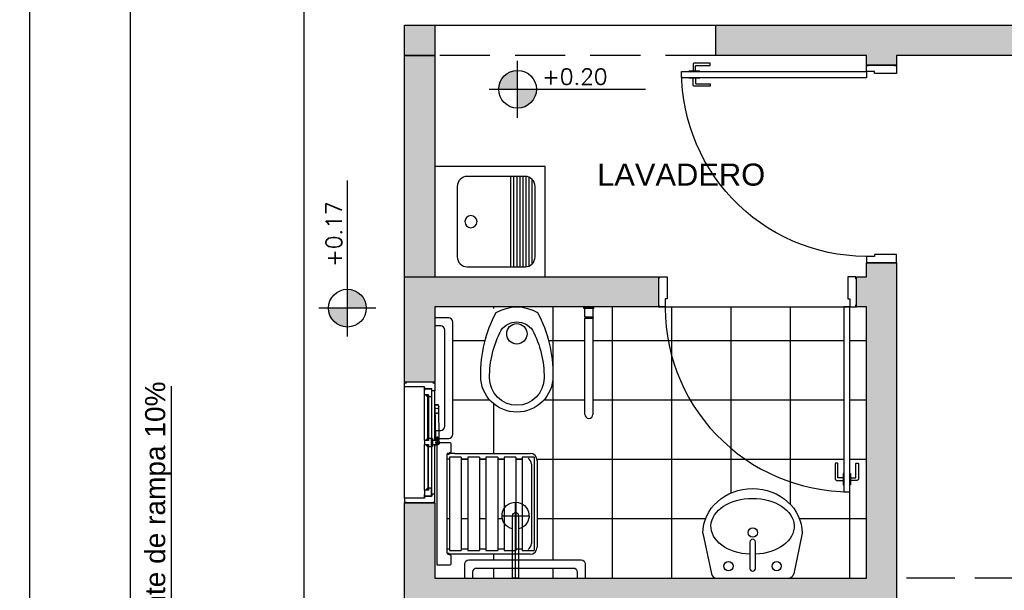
# Model space of a CAD drawing. Header units: millimetres. Extents: x 201 to 840, y 135 to 685.
# Tile 73 of 219: x 322.67 to 327.57, y 193.36 to 196.2. Entities that reach past the tile are written whole.
import ezdxf

# ---------------------------------------------------------------- set-up
doc = ezdxf.new("R2010")
doc.units = ezdxf.units.MM
doc.linetypes.add('ACAD_ISO02W100', pattern=[15, 12, -3])
doc.linetypes.add('HIDDEN', pattern=[0.375, 0.25, -0.125])
for name, color, linetype in [('01', 1, 'Continuous'), ('02', 2, 'Continuous'), ('10', 251, 'Continuous'), ('ABERTURAS', 2, 'Continuous'), ('LAMINA', 6, 'Continuous'), ('LLAMADAS', 1, 'Continuous'), ('MAMPOSTERIA', 5, 'Continuous'), ('muro', 6, 'Continuous'), ('NIVELES', 1, 'Continuous'), ('piso', 1, 'Continuous'), ('PROYECCIONES', 2, 'Continuous'), ('SANITARIO ARTEF', 2, 'Continuous'), ('Techo', 4, 'Continuous'), ('TEXT', 4, 'Continuous')]:
    doc.layers.add(name, color=color, linetype=linetype)
doc.layers.add('COTA NIVELES', color=2, linetype='Continuous', lineweight=20)
doc.styles.add('ARIAL', font='arial.ttf', dxfattribs={"height": 0.06})
doc.styles.add('ROMANS', font='romans.shx')
doc.styles.get("Standard").update_dxf_attribs({"font": 'arial.ttf'})
doc.dimstyles.new('05', dxfattribs={"dimscale": 0, "dimtxt": 0.09, "dimasz": 0.05, "dimexe": 0, "dimexo": 0, "dimgap": 0, "dimtad": 0, "dimzin": 0, "dimdsep": 46, "dimtxsty": 'Standard', "dimblk": 'OPEN90', "dimcen": 0.25, "dimclrd": 1, "dimclre": 1, "dimclrt": 3, "dimadec": 0, "dimazin": 0, "dimtfac": 1, "dimtofl": 0, "dimtmove": 2, "dimatfit": 3, "dimldrblk": 'BOXFILLED', "dimfxl": 1, "dimtolj": 1, "dimtzin": 0, "dimarcsym": 0})

# ---------------------------------------------------------------- blocks, each defined once
blk = doc.blocks.new('YUJUY')
at = {"layer": 'SANITARIO ARTEF', "color": 1, "ltscale": 0.8}
for p, q in [((0.1154, 0.2591), (0.1154, -0.1909)), ((0.1304, 0.2591), (0.1304, -0.1909)), ((0.1454, 0.2591), (0.1454, -0.1909)), ((0.1604, 0.2591), (0.1604, -0.1909)), ((0.1754, 0.2591), (0.1754, -0.1909)), ((0.1904, 0.2589), (0.1904, -0.1906)), ((0.2054, 0.2549), (0.2054, -0.1867)), ((0.2204, 0.2448), (0.2204, -0.1766))]:
    blk.add_line(p, q, dxfattribs=at)
at = {"layer": 'SANITARIO ARTEF', "ltscale": 0.8}
blk.add_lwpolyline([(0.2854, -0.2409), (-0.2646, -0.2409), (-0.2646, 0.3091), (0.2854, 0.3091)], close=True, dxfattribs=at)
blk.add_lwpolyline([(0.1854, -0.1909), (-0.1022, -0.1909, -0.414214), (-0.1522, -0.1409), (-0.1522, 0.2091, -0.414214), (-0.1022, 0.2591), (0.1854, 0.2591, -0.414214), (0.2354, 0.2091), (0.2354, -0.1409, -0.414214)], format="xyb", close=True, dxfattribs=at)
blk.add_circle((-0.084, 0.0341), 0.0302, dxfattribs=at)
blk = doc.blocks.new('A2')
at = {"layer": '02'}
for centre, radius, start, end in [((-0.3439, 0), 0.18, 90, 180), ((-0.3364, -0.4822), 0.6622, 62.1907, 90.6458), ((-0.3537, 0), 0.1357, 90, 180), ((-0.348, -0.3635), 0.4992, 62.1907, 90.6458), ((-0.2091, 0), 0.2091, 330.307, 29.693), ((-0.1704, 0), 0.0956, 0, 54.7144), ((-0.3439, 0), 0.18, 180, 270), ((-0.3537, 0), 0.1357, 180, 270), ((-0.1704, 0), 0.0956, 305.2856, 0), ((-0.348, 0.3635), 0.4992, 269.3542, 297.8093), ((-0.3364, 0.4822), 0.6622, 269.3542, 297.8093)]:
    blk.add_arc(centre, radius, start, end, dxfattribs=at)
blk = doc.blocks.new('GBBRT')
at = {"layer": 'SANITARIO ARTEF', "ltscale": 0.01}
blk.add_circle((294.9322, 272.9144), 0.0507, dxfattribs=at)
at = {"layer": 'SANITARIO ARTEF', "ltscale": 0.8, "xscale": -1, "rotation": 270}
blk.add_blockref('A2', (294.9322, 273.0481), dxfattribs=at)
blk = doc.blocks.new('3T45G')
for p, q in [((295.2426, 272.8854), (295.2849, 273.0871)), ((295.6688, 273.1081), (295.311, 273.1081)), ((295.7374, 272.8854), (295.6949, 273.0869)), ((295.4759, 273.0602), (295.4759, 272.9288)), ((295.5031, 272.9288), (295.5031, 273.0602)), ((295.4759, 272.9288), (295.4763, 272.9288))]:
    blk.add_line(p, q)
for centre in [(295.3703, 273.0489), (295.6097, 273.0489)]:
    blk.add_circle(centre, 0.0227)
at = {"ltscale": 0.01}
blk.add_circle((295.4888, 272.8817), 0.023, dxfattribs=at)
for centre, radius, start, end in [((295.311, 273.0814), 0.0267, 90, 167.5926), ((295.6688, 273.0814), 0.0267, 11.8934, 90), ((295.4895, 273.0602), 0.0136, 0, 180), ((295.4895, 272.9288), 0.0136, 180, 0)]:
    blk.add_arc(centre, radius, start, end)
at = {"extrusion": (0, 0, -1)}
for centre, major_axis, ratio, start_param, end_param in [((295.4898, 272.8506), (0.2073, 0), 0.672131, -1.506928, 4.645312), ((295.49, 272.8854), (-0.2474, 0), 0.900404, 3.141593, 6.283185)]:
    blk.add_ellipse(centre, major_axis=major_axis, ratio=ratio, start_param=start_param, end_param=end_param, dxfattribs=at)
blk = doc.blocks.new('A$C2B9D4405')
at = {"layer": '02'}
for points in [[(0.9193, 0.0692), (0.8945, 0.0692, -0.414214), (0.8925, 0.0712), (0.8925, 0.1395, 0.414214), (0.8905, 0.1415), (0.8818, 0.1415, 0.414214), (0.8798, 0.1395), (0.8798, 0.0628, 0.414214), (0.8862, 0.0565), (0.9193, 0.0565)], [(0.9557, 0.0692), (0.9805, 0.0692, 0.414214), (0.9825, 0.0712), (0.9825, 0.1395, -0.414214), (0.9845, 0.1415), (0.9932, 0.1415, -0.414214), (0.9952, 0.1395), (0.9952, 0.0628, -0.414214), (0.9888, 0.0565), (0.9557, 0.0565)]]:
    blk.add_lwpolyline(points, format="xyb", dxfattribs=at)
for points in [[(0.9225, 0.0907), (0.9193, 0.0907), (0.9193, 0.0349), (0.9225, 0.0349)], [(0.9525, 0.0907), (0.9557, 0.0907), (0.9557, 0.0349), (0.9525, 0.0349)]]:
    blk.add_lwpolyline(points, dxfattribs=at)
at = {"layer": 'ABERTURAS', "ltscale": 0.01}
for points in [[(0.0025, 1.06), (0.0025, 1.07), (0.0325, 1.07), (0.0425, 1.07), (0.0425, 1.02), (0.0425, 0.961), (0.0325, 0.961), (0.0325, 0.92), (0.0025, 0.92), (0.0025, 0.93)], [(0.9825, 1.06), (0.9825, 1.07), (0.9525, 1.07), (0.9425, 1.07), (0.9425, 1.02), (0.9425, 0.961), (0.9525, 0.961), (0.9525, 0.92), (0.9825, 0.92), (0.9825, 0.93)]]:
    blk.add_lwpolyline(points, dxfattribs=at)
blk.add_lwpolyline([(0.9525, 0), (0.9525, 0.92), (0.9225, 0.92), (0.9225, 0)], close=True, dxfattribs=at)
at = {"layer": 'ABERTURAS', "color": 1, "ltscale": 0.01}
blk.add_arc((0.9525, 0.92), 0.92, 177.4458, 270, dxfattribs=at)
at = {"layer": 'MAMPOSTERIA'}
for points in [[(0, 1.07), (0, 0.92)], [(0.985, 0.92), (0.985, 1.07)]]:
    blk.add_lwpolyline(points, dxfattribs=at)
blk = doc.blocks.new('GTRG')
at = {"layer": 'SANITARIO ARTEF'}
for p, q in [((-0.09, 0.54), (-0.09, -0.02)), ((0, 0.56), (-0.07, 0.56)), ((-0.05, 0.5), (-0.05, 0.02)), ((0, 0.52), (-0.03, 0.52)), ((-0.03, 0), (0, 0)), ((-0.07, -0.04), (0, -0.04))]:
    blk.add_line(p, q, dxfattribs=at)
for centre, start, end in [((-0.07, 0.54), 90, 180), ((-0.03, 0.5), 90, 180), ((-0.03, 0.02), 180, 270), ((-0.07, -0.02), 180, 270)]:
    blk.add_arc(centre, 0.02, start, end, dxfattribs=at)
blk = doc.blocks.new('GBGB')
at = {"layer": '01', "ltscale": 0.015}
blk.add_line((-0.2675, 0.0994), (0.2875, 0.0994), dxfattribs=at)
at = {"layer": 'ABERTURAS', "color": 1}
for p, q in [((-0.2267, 0), (0, 0)), ((0.02, 0), (0.2467, 0)), ((-0.2475, -0.0356), (-0.01, -0.0356)), ((0.03, -0.0356), (0.2675, -0.0356)), ((-0.2475, -0.0506), (-0.0041, -0.0506)), ((-0.0011, -0.0506), (0, -0.0506)), ((0.0082, -0.0667), (0.0113, -0.0627)), ((0.0087, -0.067), (0.0118, -0.0631)), ((0.02, -0.0506), (0.2675, -0.0506)), ((0.0205, -0.0546), (0.0205, -0.0506))]:
    blk.add_line(p, q, dxfattribs=at)
at = {"layer": 'ABERTURAS'}
for points in [[(-0.2875, -0.0406), (-0.2875, -0.0506), (-0.2475, -0.0506), (-0.2475, -0.0356), (-0.2575, -0.0356), (-0.2575, -0.0006), (-0.2675, -0.0006), (-0.2675, 0.0994), (-0.2875, 0.0994), (-0.2875, 0.0894)], [(0.3075, -0.0406), (0.3075, -0.0506), (0.2675, -0.0506), (0.2675, -0.0356), (0.2775, -0.0356), (0.2775, -0.0006), (0.2875, -0.0006), (0.2875, 0.0994), (0.3075, 0.0994), (0.3075, 0.0894)], [(-0.2567, -0.035), (-0.2167, -0.035), (-0.2167, -0.02), (-0.2267, -0.02), (-0.2267, 0), (-0.2567, 0), (-0.2567, -0.035)], [(0, -0.02), (-0.01, -0.02), (-0.01, -0.035), (0.03, -0.035), (0.03, -0.02), (0.02, -0.02), (0.02, 0), (0, 0), (0, -0.02)], [(0.2767, -0.035), (0.2367, -0.035), (0.2367, -0.02), (0.2467, -0.02), (0.2467, 0), (0.2767, 0), (0.2767, -0.035)], [(-0.2167, -0.0155), (-0.2257, -0.0155), (-0.2257, -0.0065), (-0.2167, -0.0155)], [(-0.01, -0.0155), (-0.001, -0.0155), (-0.001, -0.0065), (-0.01, -0.0155)], [(0.03, -0.0155), (0.021, -0.0155), (0.021, -0.0065), (0.03, -0.0155)], [(0.2367, -0.0155), (0.2457, -0.0155), (0.2457, -0.0065), (0.2367, -0.0155)]]:
    blk.add_lwpolyline(points, dxfattribs=at)
for points in [[(-0.2642, 0.0007), (-0.2492, 0.0007), (-0.2492, 0), (-0.2642, 0)], [(0.2842, 0.0007), (0.2692, 0.0007), (0.2692, 0), (0.2842, 0)]]:
    blk.add_lwpolyline(points, close=True, dxfattribs=at)
at = {"layer": 'ABERTURAS', "color": 1}
for points in [[(-0.2257, -0.019), (-0.001, -0.019), (-0.001, -0.016), (-0.2257, -0.016)], [(0.2457, -0.019), (0.021, -0.019), (0.021, -0.016), (0.2457, -0.016)]]:
    blk.add_lwpolyline(points, close=True, dxfattribs=at)
for points in [[(0.03, -0.035), (0.03, -0.04), (-0.01, -0.04), (-0.01, -0.035)], [(0.02, -0.062), (0.02, -0.04)], [(-0.0041, -0.0506), (-0.0052, -0.0506), (-0.0052, -0.0546), (-0.0041, -0.0546)], [(0, -0.0506), (-0.0011, -0.0506)], [(-0.0011, -0.0546), (0, -0.0546)], [(0.0187, -0.0671), (0.0349, -0.0665), (0.0347, -0.0615), (0.0186, -0.0621)], [(0.02, -0.0546), (0.0398, -0.0546), (0.0398, -0.0506), (0.02, -0.0506)], [(0.021, -0.0671), (0.036, -0.0666), (0.0358, -0.0613), (0.0208, -0.0618)]]:
    blk.add_lwpolyline(points, dxfattribs=at)
for points in [[(0, -0.04), (0, -0.0649, 0.896192), (0.0198, -0.067, 0.896192)], [(0.1883, -0.0506), (0.0256, -0.0553, 0.414214), (0.0208, -0.0605), (0.0208, -0.0618)], [(0.021, -0.0671), (0.021, -0.0685, 0.414214), (0.0262, -0.0733), (0.1883, -0.0706)], [(0.193, -0.0695), (0.1936, -0.0694, 0.414214), (0.1985, -0.0643), (0.1982, -0.0563, 0.414214), (0.193, -0.0515), (0.1924, -0.0515)]]:
    blk.add_lwpolyline(points, format="xyb", dxfattribs=at)
for centre, radius in [((-0.0026, -0.0526), 0.0025), ((0.01, -0.0649), 0.009), ((0.01, -0.0649), 0.0025), ((0.156, -0.0617), 0.0025), ((0.1883, -0.0606), 0.01)]:
    blk.add_circle(centre, radius, dxfattribs=at)
at = {"layer": 'muro', "ltscale": 0.01}
for p, q in [((-0.29, -0.0506), (-0.29, 0.0994)), ((0.31, -0.0506), (0.31, 0.0994))]:
    blk.add_line(p, q, dxfattribs=at)
blk = doc.blocks.new('B4')
at = {"layer": '02'}
blk.add_lwpolyline([(0.3103, -0.015), (0.3103, 0.015), (0, 0.015), (0, -0.015)], close=True, dxfattribs=at)
for radius, start, end in [(0.0674, 192.8623, 167.1377), (0.015, 270, 90)]:
    blk.add_arc((0.3103, 0), radius, start, end, dxfattribs=at)
at = {"layer": 'ABERTURAS', "color": 1}
for p, q in [((0.3103, -0.0674), (0.3103, 0.0674)), ((0, 0), (0.3777, 0))]:
    blk.add_line(p, q, dxfattribs=at)
blk = doc.blocks.new('Asiento rebatible pl')
at = {"layer": 'SANITARIO ARTEF'}
for p, q in [((-0.6067, 0.4905), (-0.6067, 0.3773)), ((0.6068, 0.4905), (-0.6067, 0.4905)), ((0.6068, 0.3773), (0.6068, 0.4905)), ((-0.6067, 0.3773), (-0.6067, 0.3559)), ((-0.5961, 0.3453), (-0.5202, 0.3453)), ((-0.5095, 0.3559), (-0.5095, 0.3661)), ((-0.5095, 0.3661), (-0.4961, 0.3661)), ((-0.5025, 0.3766), (-0.5025, 0.3616)), ((-0.5021, -0.4395), (-0.5021, 0.3661)), ((-0.4961, 0.3661), (-0.4961, 0.3864)), ((-0.4918, 0.3873), (0.4961, 0.3873)), ((0.4635, 0.3627), (-0.4635, 0.3627)), ((-0.4635, 0.3627), (-0.4635, 0.2451)), ((-0.4488, 0.3873), (-0.4488, 0.3627)), ((0.4488, 0.3873), (0.4488, 0.3627)), ((0.4635, 0.2451), (0.4635, 0.3627)), ((0.4961, 0.3873), (0.4961, 0.3661)), ((0.4961, 0.3661), (0.5096, 0.3661)), ((0.5021, 0.3098), (0.5021, 0.3855)), ((0.5021, 0.3098), (0.5021, -0.4395)), ((0.5095, 0.3559), (0.5095, 0.3661)), ((0.5202, 0.3453), (0.5961, 0.3453)), ((0.6068, 0.3559), (0.6068, 0.3773)), ((0.4635, 0.2451), (-0.4635, 0.2451)), ((-0.4488, 0.2451), (-0.4488, 0.2418)), ((-0.4488, 0.2451), (-0.4488, 0.1814)), ((0.4488, 0.2451), (0.4488, 0.2418)), ((0.4488, 0.2451), (0.4488, 0.1814)), ((0.4635, 0.1814), (-0.4635, 0.1814)), ((-0.4635, 0.1814), (-0.4635, 0.0637)), ((0.4635, 0.0637), (0.4635, 0.1814)), ((0.4635, 0.0637), (-0.4635, 0.0637)), ((0.4635, 0), (-0.4635, 0)), ((-0.4635, 0), (-0.4635, -0.1176)), ((-0.4488, 0.0637), (-0.4488, 0)), ((0.4488, 0.0637), (0.4488, 0)), ((0.4635, -0.1176), (0.4635, 0)), ((0.4635, -0.1176), (-0.4635, -0.1176)), ((0.4635, -0.1814), (-0.4635, -0.1814)), ((-0.4635, -0.1814), (-0.4635, -0.2987)), ((-0.4488, -0.1176), (-0.4488, -0.1814)), ((0.4488, -0.1176), (0.4488, -0.1814)), ((0.4635, -0.2987), (0.4635, -0.1814)), ((0.4635, -0.2987), (-0.4635, -0.2987)), ((0.4635, -0.3624), (-0.4635, -0.3624)), ((-0.4635, -0.3624), (-0.4635, -0.4803)), ((-0.4488, -0.2987), (-0.4488, -0.3624)), ((0.4488, -0.2987), (0.4488, -0.3624)), ((0.4635, -0.4803), (0.4635, -0.3624)), ((0.4635, -0.4803), (-0.4635, -0.4803)), ((0.3935, -0.4536), (-0.3935, -0.4536)), ((0.4321, -0.5095), (-0.4321, -0.5095)), ((-0.3444, -0.5089), (-0.3441, -0.5094)), ((-0.3441, -0.5094), (-0.3441, -0.5094)), ((0.3248, -0.5095), (-0.3141, -0.5095))]:
    blk.add_line(p, q, dxfattribs=at)
for centre, radius, start, end in [((-0.5961, 0.3559), 0.0107, 180, 270), ((-0.5202, 0.3559), 0.0107, 270, 0), ((-0.4918, 0.3766), 0.0107, 90, 180), ((0.4961, 0.3766), 0.0107, 56.05892, 90), ((0.5202, 0.3559), 0.0107, 180, 270), ((0.5961, 0.3559), 0.0107, 270, 0), ((0.3935, -0.3836), 0.07, 359.9999999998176, 1.302755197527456e-11), ((-0.4321, -0.4395), 0.07, 180, 270), ((-0.3935, -0.3836), 0.07, 211.15006, 270), ((0.3935, -0.3836), 0.07, 270, 328.84994), ((0.4321, -0.4395), 0.07, 270, 0)]:
    blk.add_arc(centre, radius, start, end, dxfattribs=at)

msp = doc.modelspace()

# ---------------------------------------------------------------- hatches: boundary and pattern name
at = {"layer": '10'}
h = msp.add_hatch(color=256, dxfattribs=at)
h.paths.add_polyline_path([(329.4358, 196.1735), (327.6108, 196.1735), (327.6108, 196.0235), (329.2858, 196.0235), (329.2858, 195.2221), (329.2858, 195.2221), (329.4358, 195.2221)])
h.paths.add_polyline_path([(327.6108, 196.1735), (326.1358, 196.1735), (326.1358, 196.0235), (326.8858, 196.0235), (326.8858, 195.9753), (327.0358, 195.9753), (327.0358, 196.0235), (327.6108, 196.0235)])
h.paths.add_polyline_path([(329.4358, 194.2221), (329.2858, 194.2221), (329.2858, 193.4208), (328.6858, 193.4208), (328.6858, 193.2708), (329.2858, 193.2708), (329.2858, 193.2208), (329.4358, 193.2208)])
h.paths.add_polyline_path([(327.0358, 194.9903), (326.8858, 194.9903), (326.8858, 194.9208), (326.8358, 194.9208), (326.8358, 194.7708), (326.8858, 194.7708), (326.8858, 193.4208), (324.7358, 193.4208), (324.7358, 193.7958), (324.5858, 193.7958), (324.5858, 193.2383), (324.7358, 193.2383), (324.7358, 193.2708), (327.0358, 193.2708)])
h.paths.add_polyline_path([(324.7358, 196.0235), (324.5858, 196.0235), (324.5858, 194.9208), (324.7358, 194.9208)])
h.paths.add_polyline_path([(324.7358, 196.1735), (324.5858, 196.1735), (324.5858, 196.0235), (324.7358, 196.0235)])
h.paths.add_polyline_path([(324.7358, 194.7708), (325.8508, 194.7708), (325.8508, 194.9208), (324.5858, 194.9208), (324.5858, 194.3958), (324.7358, 194.3958)])
h.paths.add_polyline_path([(324.7358, 190.7208), (326.4508, 190.7208), (326.4508, 190.8708), (324.7358, 190.8708), (324.7358, 191.3733), (324.5858, 191.3733), (324.5858, 187.6708), (325.6358, 187.6708), (325.6358, 187.8208), (324.7358, 187.8208)])
h.paths.add_polyline_path([(330.4358, 190.8688), (329.9358, 190.8688), (329.4358, 190.8708), (329.4358, 191.3558), (329.2858, 191.3558), (329.2858, 190.8708), (328.7708, 190.8708), (328.7708, 190.7208), (330.2858, 190.7208), (330.2858, 187.8208), (329.4858, 187.8208), (329.4858, 187.6708), (330.4358, 187.6708)])
h.paths.add_polyline_path([(328.4858, 187.8208), (327.6858, 187.8208), (327.6858, 190.7208), (327.7858, 190.7208), (327.7858, 190.8708), (327.6108, 190.8708), (327.6108, 187.6708), (328.4858, 187.6708)])
h.paths.add_polyline_path([(327.6108, 190.8708), (327.4358, 190.8708), (327.4358, 190.7208), (327.5358, 190.7208), (327.5358, 187.8208), (326.6358, 187.8208), (326.6358, 187.6708), (327.6108, 187.6708)])
at = {"layer": 'NIVELES', "ltscale": 0.01}
h = msp.add_hatch(color=256, dxfattribs=at)
h.paths.add_polyline_path([(325.1484, 195.9491, 0.414214), (325.0543, 195.855), (325.1484, 195.855)])
h.paths.add_polyline_path([(325.2425, 195.855), (325.1484, 195.855), (325.1484, 195.761, 0.414214)])
h = msp.add_hatch(color=256, dxfattribs=at)
h.paths.add_polyline_path([(324.2069, 194.7649, 0.414214), (324.301, 194.6709), (324.301, 194.7649)])
h.paths.add_polyline_path([(324.301, 194.859), (324.301, 194.7649), (324.3951, 194.7649, 0.414214)])
at = {"layer": 'SANITARIO ARTEF'}
msp.add_hatch(color=1, dxfattribs=at).paths.add_polyline_path([(325.4788, 194.7708), (325.5288, 194.7708), (325.5288, 194.7628), (325.4788, 194.7628)])
h = msp.add_hatch(color=1, dxfattribs=at)
h.paths.add_polyline_path([(325.5263, 194.7183, -1), (325.5213, 194.7183, -1)])
h.paths.add_polyline_path([(325.5235, 194.7183, 1), (325.5241, 194.7183, 1)], flags=16)

# ---------------------------------------------------------------- linework, layer by layer
at = {"elevation": 0.0629}
msp.add_lwpolyline([(322.7189, 184.2234), (322.7189, 199.471), (332.1956, 199.471), (332.1956, 184.2234)], close=True, dxfattribs=at)
at = {"layer": 'ABERTURAS', "linetype": 'ACAD_ISO02W100', "ltscale": 0.02}
msp.add_line((328.6858, 193.4208, 0.0629), (327.0358, 193.4208, 0.0629), dxfattribs=at)
at = {"layer": 'LAMINA', "elevation": 0.0629}
msp.add_lwpolyline([(331.6956, 184.7234), (331.6956, 198.771), (323.2189, 198.771), (323.2189, 184.7234)], close=True, dxfattribs=at)
at = {"layer": 'MAMPOSTERIA', "elevation": 0.0629}
msp.add_lwpolyline([(324.7358, 196.0235), (324.5858, 196.0235), (324.5858, 196.1735), (324.7358, 196.1735)], close=True, dxfattribs=at)
for points in [[(329.4358, 196.1735), (329.4358, 195.2221), (329.2858, 195.2221), (329.2858, 196.0235), (327.0358, 196.0235), (327.0358, 195.9753), (326.8858, 195.9753), (326.8858, 196.0235), (326.1358, 196.0235), (326.1358, 196.1735), (329.4358, 196.1735)], [(324.5858, 194.9208), (324.5858, 196.0235), (324.7358, 196.0235), (324.7358, 194.9208)], [(324.7358, 193.7958), (324.7358, 193.4208), (326.8858, 193.4208), (326.8858, 194.7708), (326.8358, 194.7708), (326.8358, 194.9208), (326.8858, 194.9208), (326.8858, 194.9903), (327.0358, 194.9903), (327.0358, 193.2708), (324.7358, 193.2708), (324.7358, 193.2383), (324.5858, 193.2383), (324.5858, 193.7958), (324.7358, 193.7958)], [(324.5858, 194.3958), (324.5858, 194.9208), (325.8508, 194.9208), (325.8508, 194.7708), (324.7358, 194.7708), (324.7358, 194.3958), (324.5858, 194.3958)]]:
    msp.add_lwpolyline(points, dxfattribs=at)
at = {"layer": 'NIVELES', "color": 1}
for p, q in [((325.1486, 195.7133, 0.0629), (325.1486, 195.9968, 0.0629)), ((324.4427, 194.7651, 0.0629), (324.1592, 194.7651, 0.0629))]:
    msp.add_line(p, q, dxfattribs=at)
at = {"layer": 'NIVELES', "color": 3}
for p, q in [((325.0068, 195.855, 0.0629), (325.7849, 195.855, 0.0629)), ((324.301, 194.6234, 0.0629), (324.301, 195.4014, 0.0629))]:
    msp.add_line(p, q, dxfattribs=at)
for centre in [(325.1486, 195.855, 0.0629), (324.301, 194.7651, 0.0629)]:
    msp.add_circle(centre, 0.0941, dxfattribs=at)
at = {"layer": 'piso'}
for p, q in [((324.0858, 187.1708, 0.0629), (324.0858, 196.6735, 0.0629)), ((324.7358, 196.1735, 0.0629), (326.1358, 196.1735, 0.0629))]:
    msp.add_line(p, q, dxfattribs=at)
at = {"layer": 'piso', "color": 250}
for p, q in [((325.0311, 194.7635, 0.0629), (325.0311, 194.7708, 0.0629)), ((325.3263, 193.5108, 0.0629), (325.3263, 194.7708, 0.0629)), ((325.6216, 194.2755, 0.0629), (325.6216, 194.7708, 0.0629)), ((325.9169, 194.5244, 0.0629), (325.9169, 194.7708, 0.0629)), ((326.2122, 194.0658, 0.0629), (326.2122, 194.7708, 0.0629)), ((326.5074, 193.8996, 0.0629), (326.5074, 194.7708, 0.0629)), ((324.9865, 194.6019, 0.0629), (324.8258, 194.6019, 0.0629)), ((325.4838, 194.6019, 0.0629), (325.3035, 194.6019, 0.0629)), ((325.8724, 194.6019, 0.0629), (325.5238, 194.6019, 0.0629)), ((325.8989, 194.6019, 0.0629), (325.8724, 194.6019, 0.0629)), ((326.7726, 194.6019, 0.0629), (325.8989, 194.6019, 0.0629)), ((326.8858, 194.6019, 0.0629), (326.8033, 194.6019, 0.0629)), ((325.9169, 193.4208, 0.0629), (325.9169, 194.5244, 0.0629)), ((325.0111, 194.3066, 0.0629), (324.8258, 194.3066, 0.0629)), ((325.0311, 194.0414, 0.0629), (325.0311, 194.2876, 0.0629)), ((325.4838, 194.3066, 0.0629), (325.2789, 194.3066, 0.0629)), ((326.7715, 194.3066, 0.0629), (325.5238, 194.3066, 0.0629)), ((326.8858, 194.3066, 0.0629), (326.8033, 194.3066, 0.0629)), ((325.6216, 193.4208, 0.0629), (325.6216, 194.2755, 0.0629)), ((326.2122, 193.8445, 0.0629), (326.2122, 194.0658, 0.0629)), ((324.9003, 194.0113, 0.0629), (324.8684, 194.0113, 0.0629)), ((324.991, 194.0113, 0.0629), (324.9591, 194.0113, 0.0629)), ((325.0816, 194.0113, 0.0629), (325.0498, 194.0113, 0.0629)), ((325.1722, 194.0113, 0.0629), (325.1403, 194.0113, 0.0629)), ((326.284, 194.0113, 0.0629), (325.2453, 194.0113, 0.0629)), ((326.7704, 194.0113, 0.0629), (326.284, 194.0113, 0.0629)), ((326.8858, 194.0113, 0.0629), (326.8033, 194.0113, 0.0629)), ((326.5074, 193.7875, 0.0629), (326.5074, 193.8996, 0.0629)), ((326.8027, 193.4208, 0.0629), (326.8027, 193.8508, 0.0629)), ((324.8096, 193.7161, 0.0629), (324.7973, 193.7161, 0.0629)), ((324.9003, 193.7161, 0.0629), (324.8684, 193.7161, 0.0629)), ((324.991, 193.7161, 0.0629), (324.9591, 193.7161, 0.0629)), ((325.0728, 193.7161, 0.0629), (325.0498, 193.7161, 0.0629)), ((326.0848, 193.7161, 0.0629), (325.2457, 193.7161, 0.0629)), ((326.8858, 193.7161, 0.0629), (326.5526, 193.7161, 0.0629)), ((325.0311, 193.5108, 0.0629), (325.0311, 193.5394, 0.0629)), ((325.0311, 193.4208, 0.0629), (325.0311, 193.4708, 0.0629)), ((325.3263, 193.4208, 0.0629), (325.3263, 193.4708, 0.0629)), ((326.5074, 193.4208, 0.0629), (326.5074, 193.4226, 0.0629))]:
    msp.add_line(p, q, dxfattribs=at)
at = {"layer": 'piso', "color": 250, "elevation": 0.0629}
msp.add_lwpolyline([(325.8508, 194.7708), (326.8358, 194.7708)], dxfattribs=at)
at = {"layer": 'PROYECCIONES', "linetype": 'HIDDEN'}
for p, q in [((324.7358, 196.1735, 0.0629), (326.1358, 196.1735, 0.0629)), ((326.1358, 196.0235, 0.0629), (324.7358, 196.0235, 0.0629))]:
    msp.add_line(p, q, dxfattribs=at)
at = {"layer": 'PROYECCIONES', "linetype": 'HIDDEN', "elevation": 0.0629}
msp.add_lwpolyline([(324.0858, 187.1688), (324.0858, 196.6715), (329.9358, 196.6715), (329.9358, 190.8688), (330.9358, 190.8688), (330.9358, 187.1688)], close=True, dxfattribs=at)
at = {"layer": 'SANITARIO ARTEF'}
for p, q in [((325.4788, 194.7628, 0.0629), (325.4788, 194.7708, 0.0629)), ((325.5288, 194.7628, 0.0629), (325.5288, 194.7708, 0.0629)), ((325.5288, 194.7628, 0.0629), (325.4788, 194.7628, 0.0629)), ((325.4838, 194.7208, 0.0629), (325.4838, 194.7628, 0.0629)), ((325.5238, 194.7208, 0.0629), (325.4838, 194.7208, 0.0629)), ((325.5238, 194.7628, 0.0629), (325.5238, 194.7208, 0.0629)), ((325.4838, 194.2358, 0.0629), (325.4838, 194.7158, 0.0629)), ((325.4838, 194.7158, 0.0629), (325.5238, 194.7158, 0.0629)), ((325.5238, 194.7158, 0.0629), (325.5238, 194.2358, 0.0629))]:
    msp.add_line(p, q, dxfattribs=at)
for radius in [0.0025, 0.00033]:
    msp.add_circle((325.5238, 194.7183, 0.0629), radius, dxfattribs=at)
for centre, radius, start, end in [((325.5038, 194.2358, 0.0629), 0.02, 180, 0), ((325.5235, 194.7183, 0.0629), 0.5029, 267.6655, 267.7583)]:
    msp.add_arc(centre, radius, start, end, dxfattribs=at)

# ---------------------------------------------------------------- block references
at = {"rotation": 180}
msp.add_blockref('GTRG', (324.7358, 194.6763, 0.0629), dxfattribs=at)
at = {"ltscale": 0.8, "xscale": -1, "rotation": 270}
msp.add_blockref('B4', (325.1385, 193.4208, 0.0629), dxfattribs=at)
at = {"xscale": -1, "rotation": 90}
msp.add_blockref('GTRG', (325.4458, 193.4208, 0.0629), dxfattribs=at)
at = {"layer": 'ABERTURAS', "xscale": -1, "rotation": 270}
msp.add_blockref('A$C2B9D4405', (325.9658, 194.9903, 0.0629), dxfattribs=at)
at = {"layer": 'ABERTURAS'}
for name, p in [('A$C2B9D4405', (325.8508, 193.8508, 0.0629)), ('GBBRT', (30.2128, -78.2773, 0.0629))]:
    msp.add_blockref(name, p, dxfattribs=at)
at = {"layer": 'ABERTURAS', "rotation": 90}
msp.add_blockref('GBGB', (324.6852, 194.0858, 0.0629), dxfattribs=at)
at = {"layer": 'COTA NIVELES', "xscale": 0.5, "yscale": 0.5, "zscale": 0.5, "rotation": 90}
msp.add_blockref('Asiento rebatible pl', (324.991, 193.7904, 0.0629), dxfattribs=at)
at = {"layer": 'SANITARIO ARTEF', "xscale": -1, "rotation": 180}
msp.add_blockref('YUJUY', (325.0004, 195.2299, 0.0629), dxfattribs=at)
at = {"layer": 'SANITARIO ARTEF', "rotation": 180}
msp.add_blockref('3T45G', (621.8087, 466.5289, 0.0629), dxfattribs=at)

# ---------------------------------------------------------------- texts
at = {"layer": 'COTA NIVELES', "style": 'ROMANS'}
msp.add_attdef('+0.20', (325.2703, 195.8781, 0.0629), '_0.00', height=0.07938, dxfattribs=at)
at = {"layer": 'NIVELES', "color": 2, "style": 'ROMANS'}
msp.add_attdef('+0.17', (324.2736, 194.9698, 0.0629), '_0.00', height=0.07938, rotation=90, dxfattribs=at)
at = {"layer": 'Techo', "ltscale": 0.5, "insert": (323.2936, 192.8233, 0.0629), "char_height": 0.1, "attachment_point": 1, "rotation": 90}
msp.add_mtext_dynamic_manual_height_columns('{\\C2;Pendiente de rampa 10%}', width=1.759828, gutter_width=12.5, heights=[0], dxfattribs=at)
at = {"layer": 'TEXT', "style": 'ARIAL'}
msp.add_text('LAVADERO', height=0.11, dxfattribs=at).set_placement((325.5449, 195.3751, 0.0629))

# ---------------------------------------------------------------- leaders
at = {"layer": 'LLAMADAS'}
msp.add_leader([(323.6691, 192.6667, 0.0629), (323.4259, 192.6667, 0.0629), (323.4259, 194.3765, 0.0629)], dimstyle='05', override={"dimscale": 1, "dimasz": 0.09, "dimldrblk": 'OPEN90'}, dxfattribs=at)

doc.saveas('drawing.dxf')
